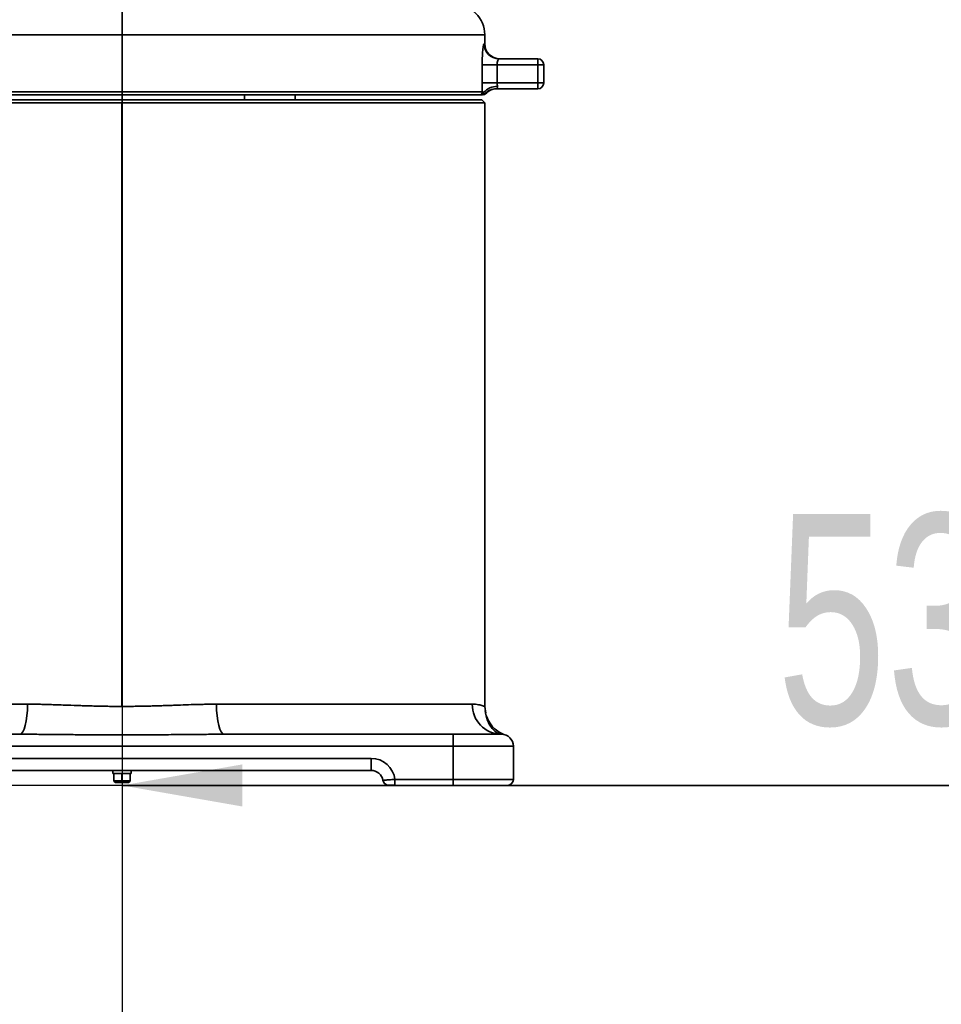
# Model space of a CAD drawing. Header units: millimetres. Extents: x 0 to 297, y 0 to 210.
# Tile 8 of 61: x 87 to 102, y 99 to 115. Entities that reach past the tile are written whole.
import ezdxf

# ---------------------------------------------------------------- set-up
doc = ezdxf.new("R2010")
doc.units = ezdxf.units.MM
doc.layers.add('尺寸线', color=6, linetype='Continuous')
doc.styles.add('SLDTEXTSTYLE1', font='TXT', dxfattribs={"width": 0.7})
doc.dimstyles.new('SLDDIMSTYLE0', dxfattribs={"dimtxt": 3.5, "dimasz": 2, "dimexe": 0, "dimexo": 0.0625, "dimgap": 0.875, "dimtad": 1, "dimlfac": 20, "dimrnd": 1e-09, "dimzin": 12, "dimdsep": 46, "dimtxsty": 'SLDTEXTSTYLE1', "dimsah": 1, "dimcen": 0.09, "dimadec": 0, "dimazin": 3, "dimtfac": 1, "dimtmove": 0, "dimatfit": 0, "dimfxl": 1, "dimfrac": 2, "dimtolj": 1, "dimtzin": 12, "dimarcsym": 0})
doc.dimstyles.new('SLDDIMSTYLE2', dxfattribs={"dimtxt": 3.5, "dimasz": 2, "dimexe": 0, "dimexo": 0.0625, "dimgap": 0.875, "dimtad": 1, "dimlfac": 20, "dimrnd": 1e-09, "dimzin": 12, "dimdsep": 46, "dimtxsty": 'SLDTEXTSTYLE1', "dimsah": 1, "dimcen": 0.09, "dimadec": 0, "dimazin": 3, "dimtfac": 1, "dimtofl": 0, "dimtmove": 0, "dimatfit": 3, "dimfxl": 1, "dimfrac": 2, "dimtolj": 1, "dimtzin": 12, "dimarcsym": 0})

# ---------------------------------------------------------------- blocks, each defined once
blk = doc.blocks.new('_D_7')
at = {"layer": '尺寸线', "transparency": 16777216}
for p, q in [((92.351, 102.561), (31.439, 102.561)), ((32.439, 82.561), (32.439, 102.561)), ((114.151, 82.561), (31.439, 82.561))]:
    blk.add_line(p, q, dxfattribs=at)
for points in [[(32.439, 102.561), (32.089, 100.561), (32.789, 100.561)], [(32.439, 82.561), (32.789, 84.561), (32.089, 84.561)]]:
    blk.add_solid(points, dxfattribs=at)
at = {"layer": '尺寸线', "transparency": 16777216, "insert": (27.928, 89.506), "char_height": 3.5, "attachment_point": 1, "rotation": 90, "style": 'SLDTEXTSTYLE1'}
blk.add_mtext('400', dxfattribs=at)
blk = doc.blocks.new('_D_8')
at = {"layer": '尺寸线', "transparency": 16777216}
for p, q in [((115.151, 83.561), (115.151, 103.561)), ((88.401, 102.874), (88.401, 101.561)), ((115.151, 102.561), (88.401, 102.561))]:
    blk.add_line(p, q, dxfattribs=at)
for points in [[(88.401, 102.561), (90.401, 102.211), (90.401, 102.911)], [(115.151, 102.561), (113.151, 102.911), (113.151, 102.211)]]:
    blk.add_solid(points, dxfattribs=at)
at = {"layer": '尺寸线', "transparency": 16777216, "insert": (99.275, 107.073), "char_height": 3.5, "attachment_point": 1, "style": 'SLDTEXTSTYLE1'}
blk.add_mtext('535', dxfattribs=at)
blk = doc.blocks.new('_D_9')
at = {"layer": '尺寸线', "transparency": 16777216}
for p, q in [((45.901, 128.716), (45.901, 88.833)), ((88.401, 109.684), (88.401, 88.833)), ((45.901, 89.833), (88.401, 89.833))]:
    blk.add_line(p, q, dxfattribs=at)
for points in [[(45.901, 89.833), (47.901, 89.483), (47.901, 90.183)], [(88.401, 89.833), (86.401, 90.183), (86.401, 89.483)]]:
    blk.add_solid(points, dxfattribs=at)
at = {"layer": '尺寸线', "transparency": 16777216, "insert": (63.54, 94.345), "char_height": 3.5, "attachment_point": 1, "style": 'SLDTEXTSTYLE1'}
blk.add_mtext('850', dxfattribs=at)
blk = doc.blocks.new('_D_11')
at = {"layer": '尺寸线', "transparency": 16777216}
for p, q in [((88.401, 119.036), (88.401, 101.561)), ((134.401, 119.036), (134.401, 101.561)), ((88.401, 102.561), (134.401, 102.561))]:
    blk.add_line(p, q, dxfattribs=at)
for points in [[(88.401, 102.561), (90.401, 102.211), (90.401, 102.911)], [(134.401, 102.561), (132.401, 102.911), (132.401, 102.211)]]:
    blk.add_solid(points, dxfattribs=at)
at = {"layer": '尺寸线', "transparency": 16777216, "insert": (109.406, 107.073), "char_height": 3.5, "attachment_point": 1, "style": 'SLDTEXTSTYLE1'}
blk.add_mtext('920', dxfattribs=at)
blk = doc.blocks.new('_D_16')
at = {"layer": '尺寸线', "transparency": 16777216}
for p, q in [((64.803, 120.036), (64.803, 122.536)), ((87.401, 120.036), (63.803, 120.036)), ((64.803, 120.036), (64.803, 114.036)), ((81.426, 114.036), (63.803, 114.036)), ((64.803, 114.036), (64.803, 111.536))]:
    blk.add_line(p, q, dxfattribs=at)
for points in [[(64.803, 120.036), (65.153, 122.036), (64.453, 122.036)], [(64.803, 114.036), (64.453, 112.036), (65.153, 112.036)]]:
    blk.add_solid(points, dxfattribs=at)
at = {"layer": '尺寸线', "transparency": 16777216, "insert": (60.291, 114.404), "char_height": 3.5, "attachment_point": 1, "rotation": 90, "style": 'SLDTEXTSTYLE1'}
blk.add_mtext('120', dxfattribs=at)

msp = doc.modelspace()

# ---------------------------------------------------------------- linework, layer by layer
at = {"color": 7, "linetype": 'Continuous', "lineweight": 35}
for p, q in [((94.4256495, 115.036424), (82.3756495, 115.036424)), ((94.4256495, 115.036424), (94.4256495, 114.886424)), ((94.4133959, 114.886424), (94.4256495, 114.886424)), ((94.6628875, 114.636424), (95.3048668, 114.636424)), ((95.3048668, 114.636424), (95.3048668, 114.536424)), ((94.3824597, 114.236424), (94.3824597, 114.536424)), ((94.3824597, 114.536424), (94.6306675, 114.536424)), ((94.6306675, 114.536424), (94.6306675, 114.236424)), ((95.3048668, 114.536424), (94.6306675, 114.536424)), ((95.3048668, 114.236424), (95.3048668, 114.536424)), ((95.4048668, 114.536424), (95.3048668, 114.536424)), ((95.4048668, 114.536424), (95.4048668, 114.236424)), ((94.3824597, 114.236424), (94.6306675, 114.236424)), ((94.6306675, 114.236424), (95.3048668, 114.236424)), ((95.3048668, 114.236424), (95.3048668, 114.136424)), ((95.3048668, 114.236424), (95.4048668, 114.236424)), ((82.3756495, 114.086424), (94.3862742, 114.086424)), ((94.3862742, 114.086424), (94.4066371, 114.0780907)), ((94.4268309, 114.0530907), (94.4393105, 114.0530907)), ((95.3048668, 114.136424), (94.6127848, 114.136424)), ((94.336601, 114.036424), (82.4256495, 114.036424)), ((83.386623, 113.954569), (94.375389, 113.954569)), ((88.4006495, 103.8742796), (88.4006495, 113.9044947)), ((90.4335815, 113.954569), (90.4335815, 114.036424)), ((91.2756495, 113.954569), (91.2756495, 114.036424)), ((94.3605337, 114.036424), (94.3602873, 114.036424)), ((94.375389, 113.954569), (94.4255117, 113.9044488)), ((94.4256495, 103.8738901), (94.4256495, 113.9044947)), ((83.8289689, 103.911424), (86.8321064, 103.911424)), ((89.9691927, 103.911424), (94.2178909, 103.911424)), ((94.44172, 103.7604467), (94.4256495, 103.8742791)), ((86.7019367, 103.411424), (82.9006495, 103.411424)), ((93.9006495, 103.411424), (90.0993622, 103.411424)), ((93.9006495, 103.411424), (94.7006495, 103.411424)), ((93.9006495, 103.411424), (93.9006495, 103.211424)), ((93.9006495, 103.211424), (82.9006495, 103.211424)), ((93.9006495, 102.661424), (93.9006495, 103.211424)), ((93.9006495, 103.211424), (94.9006495, 103.211424)), ((94.9006495, 102.661424), (94.9006495, 103.211424)), ((84.2633116, 103.011424), (92.5379874, 103.011424)), ((92.5379874, 103.011424), (92.5379874, 102.811424)), ((84.2633116, 102.811424), (92.5379874, 102.811424)), ((88.2506495, 102.761424), (88.2506495, 102.811424)), ((88.2506495, 102.761424), (88.5506495, 102.761424)), ((88.2631495, 102.761424), (88.2631495, 102.636424)), ((88.4006857, 102.761424), (88.4006857, 102.636424)), ((88.5381495, 102.636424), (88.5381495, 102.761424)), ((88.5506495, 102.761424), (88.5506495, 102.811424)), ((88.2631495, 102.636424), (88.2881495, 102.611424)), ((88.4006857, 102.636424), (88.2631495, 102.636424)), ((88.4006791, 102.611424), (88.2881495, 102.611424)), ((88.4006791, 102.611424), (88.4006857, 102.636424)), ((88.5131495, 102.611424), (88.4006791, 102.611424)), ((88.5381495, 102.636424), (88.4006857, 102.636424)), ((88.5131495, 102.611424), (88.5381495, 102.636424)), ((92.73519, 102.6447573), (92.7425858, 102.6455319)), ((92.9348501, 102.661424), (92.9348501, 102.561424)), ((92.9348501, 102.661424), (93.9006495, 102.661424)), ((93.9006495, 102.661424), (93.9006495, 102.561424)), ((93.9006495, 102.661424), (94.9006495, 102.661424)), ((92.8337914, 102.561424), (92.8383228, 102.561424)), ((92.9087973, 102.561424), (92.9006104, 102.5615916)), ((92.93485, 102.561424), (92.9087973, 102.561424)), ((92.93485, 102.561424), (93.9006495, 102.561424)), ((93.9006495, 102.561424), (94.8006495, 102.561424))]:
    msp.add_line(p, q, dxfattribs=at)
at = {"color": 7, "linetype": 'Continuous', "lineweight": 35, "flags": 128}
for points in [[(86.7019367, 103.411424), (86.7273316, 103.4210314), (86.7517505, 103.4494842), (86.7742551, 103.4956892), (86.7939805, 103.5578706), (86.8101688, 103.6336389), (86.8221977, 103.7200823), (86.8296051, 103.8138788), (86.8321063, 103.911424)], [(90.0993622, 103.411424), (90.0739674, 103.4210314), (90.0495485, 103.4494842), (90.0270439, 103.4956892), (90.0073185, 103.5578706), (89.9911302, 103.6336389), (89.9791012, 103.7200823), (89.9716938, 103.8138788), (89.9691927, 103.911424)], [(92.8152815, 102.563152), (92.8163393, 102.5629586), (92.8337914, 102.561424)]]:
    msp.add_lwpolyline(points, dxfattribs=at)
at = {"color": 7, "linetype": 'Continuous', "lineweight": 35}
for centre, radius, start, end in [((93.9256495, 115.036424), 0.5, 0, 90), ((94.663142, 114.88617), 0.2497462, 179.94173652, 269.94161778), ((94.6756495, 114.886424), 0.25, 180, 270), ((95.3048668, 114.536424), 0.1, 0, 90), ((95.3048668, 114.236424), 0.1, 270, 0), ((94.3364371, 114.0862612), 0.0498374, 270.1884518, 0.1872202), ((94.3896293, 114.0862761), 0.0498521, 270.01242429, 318.26566954), ((94.4020427, 114.086424), 0.05, 270, 318.1896851), ((94.6331458, 113.8752849), 0.3040334, 89.10328892, 138.1601542), ((94.6128388, 113.8871636), 0.2492604, 90.01242429, 138.26566954), ((94.6256495, 113.886424), 0.25, 90, 138.1896851), ((94.7094241, 103.9029519), 0.4916063, 179.01254888, 268.97727955), ((94.7006495, 103.211424), 0.2, 0, 90), ((92.5379874, 102.611424), 0.4, 7.18075538, 90.00000002), ((92.5379874, 102.611424), 0.2, 9.59406913, 90.00000002), ((92.8337914, 102.661424), 0.1, 189.59406694, 248.74448264), ((94.8006495, 102.661424), 0.1, 270, 0)]:
    msp.add_arc(centre, radius, start, end, dxfattribs=at)
for points, knots in [([(94.3824597, 114.536424), (94.3832119, 114.5868674), (94.3847147, 114.6876518), (94.3945519, 114.8028386), (94.4050846, 114.8735746), (94.4106219, 114.8821353), (94.4133959, 114.886424)], [0, 0, 0, 0, 0.2797865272, 0.5590051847, 0.7790748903, 1, 1, 1, 1]), ([(94.6628875, 114.636424), (94.6596679, 114.6349193), (94.6532391, 114.6319148), (94.6419418, 114.6093843), (94.634533, 114.5818964), (94.6311658, 114.556386), (94.6308314, 114.54299), (94.6306675, 114.536424)], [0, 0, 0, 0, 0.2503480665, 0.499894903, 0.7492839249, 0.8771139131, 1, 1, 1, 1]), ([(94.3862742, 114.086424), (94.3850636, 114.1134566), (94.3828957, 114.1618637), (94.3825932, 114.2135857), (94.3824597, 114.236424)], [0, 0, 0, 0, 0.5584415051, 1, 1, 1, 1]), ([(94.6306675, 114.236424), (94.6310353, 114.2260898), (94.6317688, 114.2054738), (94.6358623, 114.1879972), (94.6379039, 114.1792811)], [0, 0, 0, 0, 0.501270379, 1, 1, 1, 1]), ([(94.4066371, 114.0780907), (94.4051657, 114.0724173), (94.4022235, 114.0610735), (94.3911881, 114.0475289), (94.3767938, 114.0382157), (94.3657896, 114.0370213), (94.3602873, 114.036424)], [0, 0, 0, 0, 0.2500828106, 0.5000364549, 0.750008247, 1, 1, 1, 1]), ([(94.4068761, 114.0760022), (94.4052978, 114.070728), (94.4020453, 114.0598589), (94.3908932, 114.0468409), (94.376503, 114.0380449), (94.365751, 114.0369536), (94.3605337, 114.036424)], [0, 0, 0, 0, 0.2426244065, 0.5000000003, 0.7573755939, 1, 1, 1, 1]), ([(94.4066371, 114.0780907), (94.4066852, 114.0777409), (94.4067813, 114.0770414), (94.4068445, 114.0763486), (94.4068761, 114.0760023)], [0, 0, 0, 0, 0.49999685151, 1, 1, 1, 1]), ([(94.4068761, 114.0760023), (94.4073646, 114.0743934), (94.4082366, 114.071521), (94.4098575, 114.0686097), (94.4120835, 114.0649177), (94.4156761, 114.0602091), (94.421103, 114.0544287), (94.4245484, 114.0536239), (94.4268309, 114.0530907)], [0, 0, 0, 0, 0.0463782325, 0.0828002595, 0.1499134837, 0.2766036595, 0.5207659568, 1, 1, 1, 1]), ([(94.6379039, 114.1792811), (94.6383588, 114.1758805), (94.6392648, 114.1691089), (94.6357131, 114.1605026), (94.6306782, 114.1534393), (94.6228071, 114.1457541), (94.6150544, 114.1401978), (94.611074, 114.1368882), (94.6122148, 114.1365787), (94.6127848, 114.136424)], [0, 0, 0, 0, 0.1253137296, 0.2495342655, 0.3747812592, 0.5000609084, 0.7496646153, 0.8749180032, 1, 1, 1, 1]), ([(88.4006495, 113.9044947), (87.9573747, 113.9045132), (87.5141174, 113.9045317), (86.6490751, 113.9045687), (86.2273242, 113.9045872), (85.4257599, 113.9046242), (85.0459782, 113.9046427), (84.3467829, 113.9046797), (84.027397, 113.9046982), (83.745946, 113.9047167)], [0, 0, 0, 0, 0.25, 0.25, 0.5, 0.5, 0.75, 0.75, 1, 1, 1, 1]), ([(94.4256495, 113.9044947), (94.4256548, 113.9044947), (94.3868218, 113.9044947), (94.2329677, 113.9044947), (94.1179504, 113.9044947), (93.816144, 113.9044947), (93.6293624, 113.9044947), (93.1912022, 113.9044947), (92.9398345, 113.9044947), (92.3821591, 113.9044947), (92.0758652, 113.9044947), (91.4201061, 113.9044947), (91.070657, 113.9044947), (90.3420151, 113.9044947), (89.9628402, 113.9044947), (89.1893172, 113.9044947), (88.7949882, 113.9044947), (88.4006495, 113.9044947)], [0, 0, 0, 0, 0.125, 0.125, 0.25, 0.25, 0.375, 0.375, 0.5, 0.5, 0.625, 0.625, 0.75, 0.75, 0.875, 0.875, 1, 1, 1, 1]), ([(94.3602873, 114.036424), (94.3542954, 114.036424), (94.3435915, 114.036424), (94.3387377, 114.036424), (94.336601, 114.036424)], [0, 0, 0, 0, 0.5597765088, 1, 1, 1, 1]), ([(94.3896401, 114.036424), (94.3867927, 114.036424), (94.3817067, 114.036424), (94.3670046, 114.036424), (94.3605337, 114.036424)], [0, 0, 0, 0, 0.5598616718, 1, 1, 1, 1]), ([(86.8321064, 103.911424), (86.8453673, 103.9114049), (86.8723487, 103.9113659), (86.9136052, 103.9110634), (86.9563151, 103.9105847), (87.0004911, 103.9099095), (87.0635806, 103.9087169), (87.1502861, 103.9065747), (87.2549446, 103.9034195), (87.3709171, 103.899459), (87.5222162, 103.8940008), (87.6748457, 103.8884419), (87.8132355, 103.8839852), (87.9077287, 103.8812444), (87.997524, 103.8790172), (88.092586, 103.8770493), (88.1923858, 103.8755108), (88.297127, 103.874478), (88.3663507, 103.8743453), (88.4006495, 103.8742796)], [0, 0, 0, 0, 0.0259439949, 0.0527871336, 0.0805299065, 0.1091727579, 0.138716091, 0.2030327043, 0.2770686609, 0.3406209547, 0.4260148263, 0.5669959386, 0.6317523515, 0.6891559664, 0.7463695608, 0.80197839, 0.8691707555, 0.9351771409, 1, 1, 1, 1]), ([(88.4006495, 103.8742796), (88.4184444, 103.8742981), (88.4542054, 103.8743353), (88.5080987, 103.8746159), (88.5624959, 103.8750606), (88.617392, 103.8756859), (88.6727822, 103.8764875), (88.7286612, 103.8774659), (88.7974119, 103.8788776), (88.880225, 103.880888), (88.9728513, 103.883516), (89.0658611, 103.8864713), (89.1593452, 103.8896688), (89.2627617, 103.8933836), (89.3938301, 103.89816), (89.5265458, 103.9028435), (89.6519612, 103.906602), (89.7440168, 103.908878), (89.8255592, 103.9103597), (89.8987882, 103.9112496), (89.9461472, 103.9113669), (89.9691927, 103.911424)], [0, 0, 0, 0, 0.0336316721, 0.0675866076, 0.1018651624, 0.1364676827, 0.1713945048, 0.206645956, 0.2422223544, 0.3015835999, 0.3636006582, 0.4180183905, 0.4783864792, 0.541615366, 0.6153639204, 0.7291527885, 0.796534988, 0.8573532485, 0.9073833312, 0.9549315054, 1, 1, 1, 1]), ([(94.2178909, 103.911424), (94.2364804, 103.9108718), (94.2748414, 103.9097323), (94.3219914, 103.9027586), (94.3630108, 103.8939817), (94.3961987, 103.8845285), (94.4206836, 103.8761585), (94.4238836, 103.8749493), (94.4255574, 103.8743168)], [0, 0, 0, 0, 0.1405489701, 0.2900335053, 0.4389658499, 0.6040657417, 0.7929104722, 1, 1, 1, 1]), ([(94.7006488, 103.411424), (94.6801909, 103.4148502), (94.6390778, 103.4217356), (94.5444183, 103.5004534), (94.4651071, 103.6345501), (94.4420525, 103.7477523), (94.4306503, 103.8037394)], [0, 0, 0, 0, 0.2503784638, 0.5031706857, 0.7542801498, 1, 1, 1, 1]), ([(94.7449275, 103.4080822), (94.6991509, 103.4308704), (94.6068313, 103.4768283), (94.5036134, 103.5892846), (94.4680767, 103.6799005), (94.4515205, 103.7221175)], [0, 0, 0, 0, 0.3443982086, 0.6945617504, 1, 1, 1, 1]), ([(86.7019367, 103.411424), (86.7329564, 103.4113996), (86.7954458, 103.4113505), (86.88989, 103.4109871), (87.0015214, 103.4103657), (87.1304526, 103.4094021), (87.3197032, 103.4077118), (87.5530749, 103.4054133), (87.888455, 103.4024401), (88.2545327, 103.4005429), (88.644197, 103.4009438), (88.9994797, 103.4031116), (89.2907873, 103.405845), (89.5247649, 103.4081056), (89.68738, 103.4095459), (89.835278, 103.4105952), (89.9680976, 103.411278), (90.0558557, 103.4113756), (90.0993622, 103.411424)], [0, 0, 0, 0, 0.0274426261, 0.0552833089, 0.0835189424, 0.1261337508, 0.1692280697, 0.250711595, 0.3322040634, 0.4652369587, 0.5736658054, 0.6759360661, 0.7787003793, 0.83079412, 0.8825675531, 0.9223652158, 0.9615121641, 1, 1, 1, 1]), ([(92.7398749, 102.6451642), (92.7402295, 102.6415677), (92.7415774, 102.6278964), (92.752802, 102.6059018), (92.7727223, 102.5821048), (92.7910734, 102.5728449), (92.800175, 102.5682523)], [0, 0, 0, 0, 0.1048380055, 0.3985196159, 0.7016836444, 1, 1, 1, 1]), ([(92.7425858, 102.6455319), (92.7442566, 102.6457062), (92.7478801, 102.646084), (92.7710641, 102.6485264), (92.7932729, 102.6506961), (92.8232187, 102.6533257), (92.8648667, 102.6568238), (92.9100964, 102.6597969), (92.9348501, 102.661424)], [0, 0, 0, 0, 0.1396564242, 0.3028782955, 0.4810726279, 0.5074598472, 0.7304383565, 1, 1, 1, 1]), ([(92.7913621, 102.5773578), (92.7934272, 102.5740342), (92.7973541, 102.5677141), (92.809976, 102.5645349), (92.8159602, 102.5630276)], [0, 0, 0, 0, 0.5258874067, 1, 1, 1, 1]), ([(92.8246022, 102.5630867), (92.8301044, 102.5630818), (92.8411012, 102.5630719), (92.8683617, 102.5630572), (92.900635, 102.5630426), (92.9241876, 102.5630329), (92.9359622, 102.563028)], [0, 0, 0, 0, 0.2504361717, 0.5005310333, 0.7503011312, 1, 1, 1, 1])]:
    msp.add_open_spline(points, degree=3, knots=knots, dxfattribs=at)
at = {"layer": '尺寸线'}
msp.add_line((88.4006495, 120.036424), (88.4006495, 110.6836874), dxfattribs=at)

# ---------------------------------------------------------------- dimensions: what is measured, and where the dimension line sits
for base, p1, p2, picture, middle in [((88.4006495, 89.8333367), (45.9006495, 129.7163314), (88.4006495, 110.6836874), '_D_9', (66.5948343, 89.8333367)), ((134.4006495, 102.5607867), (88.4006495, 120.036424), (134.4006495, 120.036424), '_D_11', (112.461119, 102.5607867)), ((88.4006495, 102.5607867), (115.1506495, 82.561424), (88.4006495, 103.8742796), '_D_8', (102.3298956, 102.5607867))]:
    dim = msp.add_linear_dim(base=base, p1=p1, p2=p2, dimstyle='SLDDIMSTYLE2', dxfattribs=at)
    dim.commit()
    dim.dimension.update_dxf_attribs({"geometry": picture, "text_midpoint": middle, "dimtype": 160})
for base, p1, p2, dimstyle, picture, middle in [((64.802622, 114.036424), (88.4006495, 120.036424), (82.4256495, 114.036424), 'SLDDIMSTYLE0', '_D_16', (64.802622, 117.4592803)), ((32.439455, 102.561424), (115.1506495, 82.561424), (93.3506495, 102.561424), 'SLDDIMSTYLE2', '_D_7', (32.439455, 92.5607867))]:
    dim = msp.add_linear_dim(base=base, p1=p1, p2=p2, angle=90, dimstyle=dimstyle, dxfattribs=at)
    dim.commit()
    dim.dimension.update_dxf_attribs({"geometry": picture, "text_midpoint": middle, "dimtype": 160})

doc.saveas('drawing.dxf')
